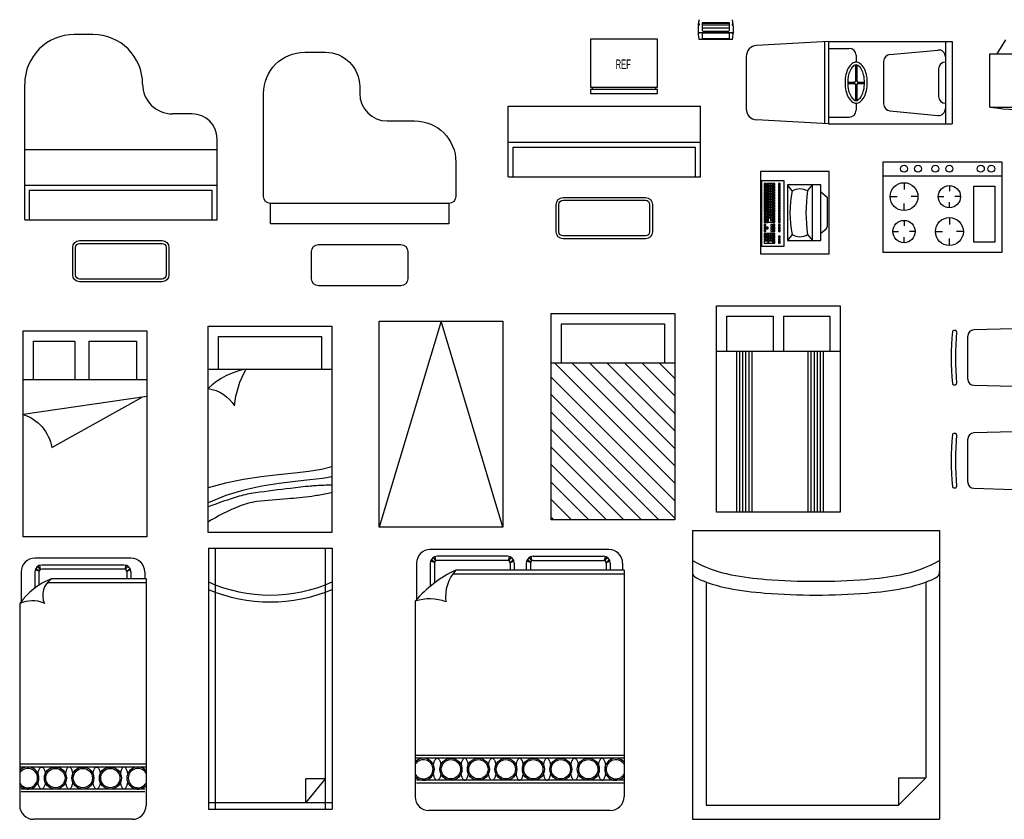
# Model space of a CAD drawing. Header units: inches. Extents: x 100794 to 106273, y 288 to 2276.
# Tile 82 of 149: x 102810 to 103153, y 506 to 784. Entities that reach past the tile are written whole.
import ezdxf

# ---------------------------------------------------------------- set-up
doc = ezdxf.new("R2010")
doc.units = ezdxf.units.IN
doc.header["$MEASUREMENT"] = 0
doc.layers.get('0').update_dxf_attribs({"linetype": 'CONTINUOUS'})
for name, color, linetype in [('2', 3, 'CONTINUOUS'), ('2D', 7, 'CONTINUOUS'), ('3', 4, 'CONTINUOUS'), ('7', 7, 'CONTINUOUS'), ('FURN', 76, 'CONTINUOUS'), ('PERSONNEL', 9, 'CONTINUOUS'), ('SHELL', 8, 'CONTINUOUS')]:
    doc.layers.add(name, color=color, linetype=linetype)
doc.styles.add('TXT', font='TXT')

# ---------------------------------------------------------------- blocks, each defined once
blk = doc.blocks.new('*X49')
at = {"color": 0}
for p, q in [((8.591, 1.803), (20.288, 13.5)), ((8.591, 3.5), (18.591, 13.5)), ((8.591, 5.197), (16.894, 13.5)), ((8.591, 6.894), (15.197, 13.5)), ((8.591, 8.591), (13.5, 13.5)), ((8.591, 10.288), (11.803, 13.5)), ((8.591, 11.985), (10.106, 13.5)), ((9.985, 1.5), (21.985, 13.5)), ((11.682, 1.5), (23.682, 13.5)), ((13.379, 1.5), (23.823, 11.944)), ((15.076, 1.5), (23.823, 10.247)), ((16.773, 1.5), (23.823, 8.55)), ((18.47, 1.5), (23.823, 6.853)), ((20.167, 1.5), (23.823, 5.156)), ((21.864, 1.5), (23.823, 3.459)), ((23.561, 1.5), (23.823, 1.762))]:
    blk.add_line(p, q, dxfattribs=at)
blk = doc.blocks.new('CY')
at = {"layer": '2'}
for p, q in [((0, -163.8), (0, 163.8)), ((336.2, 201.2), (46.2, 208.8)), ((380, 156.2), (380, -156.2)), ((482.1, 197.3), (470.2, 197.6)), ((46.2, -208.8), (336.2, -201.2)), ((470.2, -197.6), (482.1, -197.3))]:
    blk.add_line(p, q, dxfattribs=at)
for centre, radius, start, end in [((45, 163.8), 45, 88.49256, 180), ((335, 156.2), 45, 0, 88.49256), ((470, 188.6), 9, 88.49256, 185.48863), ((-1493.1, 0), 1963.1, 354.51137, 5.48863), ((481.8, 188.3), 9, 5.57477, 88.49256), ((-1447.5, 0), 1947.5, 354.42523, 5.57477), ((45, -163.8), 45, 180, 271.50744), ((335, -156.2), 45, 271.50744, 0), ((470, -188.6), 9, 174.51137, 271.50744), ((481.8, -188.3), 9, 271.50744, 354.42523)]:
    blk.add_arc(centre, radius, start, end, dxfattribs=at)

msp = doc.modelspace()

# ---------------------------------------------------------------- linework, layer by layer
for p, q in [((102835.87876, 779.11986), (102829.36256, 779.11986)), ((102812.07468, 714.48978), (102812.07468, 761.83198)), ((102980.54948, 754.10149), (103047.57327, 754.10149)), ((102980.54948, 729.49951), (102980.54948, 754.10149)), ((103047.57327, 729.49951), (103047.57327, 754.10149)), ((102870.45452, 751.45925), (102863.53937, 751.45925)), ((102879.09846, 714.48978), (102879.09846, 742.81531)), ((102980.54948, 741.60103), (103047.57327, 741.60103)), ((102812.07468, 739.09177), (102879.09846, 739.09177)), ((102982.27827, 739.87224), (103045.84448, 739.87224)), ((102982.27827, 729.49951), (102982.27827, 739.87224)), ((103045.84448, 729.49951), (103045.84448, 739.87224)), ((102980.54948, 729.49951), (103047.57327, 729.49951)), ((102812.07468, 726.5913), (102879.09846, 726.5913)), ((102813.80347, 724.86251), (102877.36968, 724.86251)), ((102813.80347, 714.48978), (102813.80347, 724.86251)), ((102877.36968, 714.48978), (102877.36968, 724.86251)), ((102812.07468, 714.48978), (102879.09846, 714.48978))]:
    msp.add_line(p, q)
at = {"color": 0, "linetype": 'ByBlock'}
for p, q in [((103111.23239, 734.78427), (103152.57649, 734.78427)), ((103111.23239, 703.16819), (103111.23239, 734.78427)), ((103152.57649, 734.78427), (103152.57649, 703.16819)), ((103111.23239, 729.92026), (103152.57649, 729.92026)), ((103118.52841, 727.48825), (103118.52841, 725.05625)), ((103134.33644, 726.51545), (103134.33644, 724.56985)), ((103142.84847, 726.27225), (103150.14448, 726.27225)), ((103142.84847, 706.8162), (103142.84847, 726.27225)), ((103150.14448, 726.27225), (103150.14448, 706.8162)), ((103113.66439, 722.62424), (103116.0964, 722.62424)), ((103123.39242, 722.62424), (103120.96041, 722.62424)), ((103130.44524, 722.62424), (103132.39084, 722.62424)), ((103134.33644, 718.73303), (103134.33644, 720.67864)), ((103138.22765, 722.62424), (103136.28205, 722.62424)), ((103118.52841, 717.76023), (103118.52841, 720.19224)), ((103118.52841, 714.35542), (103118.52841, 712.40982)), ((103134.33644, 715.32822), (103134.33644, 712.89622)), ((103114.6372, 710.46421), (103116.5828, 710.46421)), ((103122.41962, 710.46421), (103120.47401, 710.46421)), ((103129.47243, 710.46421), (103131.90444, 710.46421)), ((103139.20046, 710.46421), (103136.76845, 710.46421)), ((103118.52841, 706.573), (103118.52841, 708.51861)), ((103134.33644, 705.6002), (103134.33644, 708.03221)), ((103150.14448, 706.8162), (103142.84847, 706.8162)), ((103152.57649, 703.16819), (103111.23239, 703.16819))]:
    msp.add_line(p, q, dxfattribs=at)
for points in [[(103069.80972, 727.14926), (103069.80972, 726.47451), (103070.42361, 726.47451), (103070.42361, 727.14926)], [(103069.80972, 726.22914), (103069.80972, 725.55439), (103070.42361, 725.55439), (103070.42361, 726.22914)], [(103069.80972, 725.30903), (103069.80972, 724.63427), (103070.42361, 724.63427), (103070.42361, 725.30903)], [(103069.80972, 724.38891), (103069.80972, 717.27334), (103070.42361, 717.27334), (103070.42361, 724.38891)], [(103070.60778, 727.14926), (103070.60778, 725.55439), (103071.22168, 725.55439), (103071.22168, 727.14926)], [(103070.60778, 725.30903), (103070.60778, 724.63427), (103071.22168, 724.63427), (103071.22168, 725.30903)], [(103070.60778, 724.38891), (103070.60778, 723.71416), (103071.22168, 723.71416), (103071.22168, 724.38891)], [(103071.34446, 727.14926), (103071.34446, 726.47451), (103071.95836, 726.47451), (103071.95836, 727.14926)], [(103071.34446, 726.22914), (103071.34446, 725.55439), (103071.95836, 725.55439), (103071.95836, 726.22914)], [(103071.34446, 725.30903), (103071.34446, 724.63427), (103071.95836, 724.63427), (103071.95836, 725.30903)], [(103071.34446, 724.38891), (103071.34446, 723.71416), (103071.95836, 723.71416), (103071.95836, 724.38891)], [(103072.14252, 727.14926), (103072.14252, 726.47451), (103072.75642, 726.47451), (103072.75642, 727.14926)], [(103072.14252, 726.22914), (103072.14252, 725.55439), (103072.75642, 725.55439), (103072.75642, 726.22914)], [(103072.14252, 725.30903), (103072.14252, 724.63427), (103072.75642, 724.63427), (103072.75642, 725.30903)], [(103072.14252, 724.38891), (103072.14252, 723.71416), (103072.75642, 723.71416), (103072.75642, 724.38891)], [(103072.94059, 727.14926), (103072.94059, 726.47451), (103073.55449, 726.47451), (103073.55449, 727.14926)], [(103072.94059, 726.22914), (103072.94059, 725.55439), (103073.55449, 725.55439), (103073.55449, 726.22914)], [(103072.94059, 725.30903), (103072.94059, 724.63427), (103073.55449, 724.63427), (103073.55449, 725.30903)], [(103072.94059, 724.38891), (103072.94059, 723.71416), (103073.55449, 723.71416), (103073.55449, 724.38891)], [(103074.77325, 727.14926), (103074.77325, 726.47451), (103075.38715, 726.47451), (103075.38715, 727.14926)], [(103074.77325, 726.22914), (103074.77325, 725.55439), (103075.38715, 725.55439), (103075.38715, 726.22914)], [(103074.77325, 725.30903), (103074.77325, 724.63427), (103075.38715, 724.63427), (103075.38715, 725.30903)], [(103074.77325, 724.38891), (103074.77325, 723.71416), (103075.38715, 723.71416), (103075.38715, 724.38891)], [(103070.60778, 723.46879), (103070.60778, 722.79404), (103071.22168, 722.79404), (103071.22168, 723.46879)], [(103070.60778, 722.54868), (103070.60778, 721.87392), (103071.22168, 721.87392), (103071.22168, 722.54868)], [(103070.60778, 721.62856), (103070.60778, 720.95381), (103071.22168, 720.95381), (103071.22168, 721.62856)], [(103070.60778, 720.70844), (103070.60778, 720.03369), (103071.22168, 720.03369), (103071.22168, 720.70844)], [(103071.34446, 723.46879), (103071.34446, 722.79404), (103071.95836, 722.79404), (103071.95836, 723.46879)], [(103071.34446, 722.54868), (103071.34446, 721.87392), (103071.95836, 721.87392), (103071.95836, 722.54868)], [(103071.34446, 721.62856), (103071.34446, 720.95381), (103071.95836, 720.95381), (103071.95836, 721.62856)], [(103071.34446, 720.70844), (103071.34446, 720.03369), (103071.95836, 720.03369), (103071.95836, 720.70844)], [(103072.14252, 723.46879), (103072.14252, 722.79404), (103072.75642, 722.79404), (103072.75642, 723.46879)], [(103072.14252, 722.54868), (103072.14252, 721.87392), (103072.75642, 721.87392), (103072.75642, 722.54868)], [(103072.14252, 721.62856), (103072.14252, 720.95381), (103072.75642, 720.95381), (103072.75642, 721.62856)], [(103072.14252, 720.70844), (103072.14252, 720.03369), (103072.75642, 720.03369), (103072.75642, 720.70844)], [(103072.94059, 723.46879), (103072.94059, 722.79404), (103073.55449, 722.79404), (103073.55449, 723.46879)], [(103072.94059, 722.54868), (103072.94059, 721.87392), (103073.55449, 721.87392), (103073.55449, 722.54868)], [(103072.94059, 721.62856), (103072.94059, 720.95381), (103073.55449, 720.95381), (103073.55449, 721.62856)], [(103072.94059, 720.70844), (103072.94059, 720.03369), (103073.55449, 720.03369), (103073.55449, 720.70844)], [(103074.77325, 723.46879), (103074.77325, 722.79404), (103075.38715, 722.79404), (103075.38715, 723.46879)], [(103074.77325, 722.54868), (103074.77325, 721.87392), (103075.38715, 721.87392), (103075.38715, 722.54868)], [(103074.77325, 721.62856), (103074.77325, 720.95381), (103075.38715, 720.95381), (103075.38715, 721.62856)], [(103074.77325, 720.70844), (103074.77325, 720.03369), (103075.38715, 720.03369), (103075.38715, 720.70844)], [(103070.60778, 719.78833), (103070.60778, 719.11357), (103071.22168, 719.11357), (103071.22168, 719.78833)], [(103070.60778, 718.86821), (103070.60778, 718.19346), (103071.22168, 718.19346), (103071.22168, 718.86821)], [(103070.60778, 717.94809), (103070.60778, 717.27334), (103071.22168, 717.27334), (103071.22168, 717.94809)], [(103071.34446, 719.78833), (103071.34446, 719.11357), (103071.95836, 719.11357), (103071.95836, 719.78833)], [(103071.34446, 718.86821), (103071.34446, 718.19346), (103071.95836, 718.19346), (103071.95836, 718.86821)], [(103071.34446, 717.94809), (103071.34446, 717.27334), (103071.95836, 717.27334), (103071.95836, 717.94809)], [(103072.14252, 719.78833), (103072.14252, 719.11357), (103072.75642, 719.11357), (103072.75642, 719.78833)], [(103072.14252, 718.86821), (103072.14252, 718.19346), (103072.75642, 718.19346), (103072.75642, 718.86821)], [(103072.14252, 717.94809), (103072.14252, 717.27334), (103072.75642, 717.27334), (103072.75642, 717.94809)], [(103072.94059, 719.78833), (103072.94059, 719.11357), (103073.55449, 719.11357), (103073.55449, 719.78833)], [(103072.94059, 718.86821), (103072.94059, 718.19346), (103073.55449, 718.19346), (103073.55449, 718.86821)], [(103072.94059, 717.94809), (103072.94059, 717.27334), (103073.55449, 717.27334), (103073.55449, 717.94809)], [(103074.77325, 719.78833), (103074.77325, 719.11357), (103075.38715, 719.11357), (103075.38715, 719.78833)], [(103074.77325, 718.86821), (103074.77325, 718.19346), (103075.38715, 718.19346), (103075.38715, 718.86821)], [(103074.77325, 717.94809), (103074.77325, 717.27334), (103075.38715, 717.27334), (103075.38715, 717.94809)], [(103069.80972, 717.02798), (103069.80972, 716.35322), (103070.42361, 716.35322), (103070.42361, 717.02798)], [(103069.80972, 716.10786), (103069.80972, 715.43311), (103070.42361, 715.43311), (103070.42361, 716.10786)], [(103069.80972, 715.18774), (103069.80972, 714.51299), (103070.42361, 714.51299), (103070.42361, 715.18774)], [(103069.80972, 714.26763), (103069.80972, 713.59287), (103070.42361, 713.59287), (103070.42361, 714.26763)], [(103070.60778, 717.02798), (103070.60778, 716.35322), (103071.22168, 716.35322), (103071.22168, 717.02798)], [(103070.60778, 716.10786), (103070.60778, 715.43311), (103071.22168, 715.43311), (103071.22168, 716.10786)], [(103070.60778, 715.18774), (103070.60778, 713.59287), (103071.22168, 713.59287), (103071.22168, 715.18774)], [(103071.34446, 717.02798), (103071.34446, 716.35322), (103071.95836, 716.35322), (103071.95836, 717.02798)], [(103071.34446, 716.10786), (103071.34446, 715.43311), (103071.95836, 715.43311), (103071.95836, 716.10786)], [(103071.95836, 715.18774), (103071.95836, 714.26763), (103072.75642, 714.26763), (103072.75642, 713.59287), (103071.34446, 713.59287), (103071.34446, 715.18774)], [(103072.14252, 717.02798), (103072.14252, 716.35322), (103072.75642, 716.35322), (103072.75642, 717.02798)], [(103072.14252, 716.10786), (103072.14252, 715.43311), (103072.75642, 715.43311), (103072.75642, 716.10786)], [(103072.14252, 715.18774), (103072.14252, 714.51299), (103072.75642, 714.51299), (103072.75642, 715.18774)], [(103072.94059, 717.02798), (103072.94059, 716.35322), (103073.55449, 716.35322), (103073.55449, 717.02798)], [(103072.94059, 716.10786), (103072.94059, 715.43311), (103073.55449, 715.43311), (103073.55449, 716.10786)], [(103072.94059, 715.18774), (103072.94059, 714.51299), (103073.55449, 714.51299), (103073.55449, 715.18774)], [(103072.94059, 714.26763), (103072.94059, 713.59287), (103073.55449, 713.59287), (103073.55449, 714.26763)], [(103074.77325, 717.02798), (103074.77325, 716.35322), (103075.38715, 716.35322), (103075.38715, 717.02798)], [(103074.77325, 716.10786), (103074.77325, 715.43311), (103075.38715, 715.43311), (103075.38715, 716.10786)], [(103074.77325, 715.18774), (103074.77325, 714.51299), (103075.38715, 714.51299), (103075.38715, 715.18774)], [(103074.77325, 714.26763), (103074.77325, 713.59287), (103075.38715, 713.59287), (103075.38715, 714.26763)], [(103069.80972, 712.96413), (103069.80972, 712.28937), (103070.42361, 712.28937), (103070.42361, 712.96413)], [(103069.80972, 712.04401), (103069.80972, 711.36926), (103070.42361, 711.36926), (103070.42361, 712.04401)], [(103069.80972, 711.12389), (103069.80972, 710.44914), (103070.42361, 710.44914), (103070.42361, 711.12389)], [(103070.60778, 712.04401), (103070.60778, 711.36926), (103071.22168, 711.36926), (103071.22168, 712.04401)], [(103072.14252, 712.96413), (103072.14252, 712.28937), (103072.75642, 712.28937), (103072.75642, 712.96413)], [(103072.14252, 712.04401), (103072.14252, 711.36926), (103072.75642, 711.36926), (103072.75642, 712.04401)], [(103072.14252, 711.12389), (103072.14252, 710.44914), (103072.75642, 710.44914), (103072.75642, 711.12389)], [(103072.94059, 712.96413), (103072.94059, 712.28937), (103073.55449, 712.28937), (103073.55449, 712.96413)], [(103072.94059, 712.04401), (103072.94059, 711.36926), (103073.55449, 711.36926), (103073.55449, 712.04401)], [(103072.94059, 711.12389), (103072.94059, 710.44914), (103073.55449, 710.44914), (103073.55449, 711.12389)], [(103074.77325, 712.96413), (103074.77325, 712.28937), (103075.38715, 712.28937), (103075.38715, 712.96413)], [(103074.77325, 712.04401), (103074.77325, 711.36926), (103075.38715, 711.36926), (103075.38715, 712.04401)], [(103074.77325, 711.12389), (103074.77325, 710.44914), (103075.38715, 710.44914), (103075.38715, 711.12389)], [(103069.80972, 709.82039), (103069.80972, 708.22553), (103070.42361, 708.22553), (103070.42361, 709.82039)], [(103069.80972, 707.98016), (103069.80972, 707.30541), (103070.42361, 707.30541), (103070.42361, 707.98016)], [(103069.80972, 707.06004), (103069.80972, 706.38529), (103071.22168, 706.38529), (103071.22168, 707.06004)], [(103070.60778, 709.82039), (103070.60778, 709.14564), (103071.22168, 709.14564), (103071.22168, 709.82039)], [(103070.60778, 708.90028), (103070.60778, 708.22553), (103071.22168, 708.22553), (103071.22168, 708.90028)], [(103070.60778, 707.98016), (103070.60778, 707.30541), (103071.22168, 707.30541), (103071.22168, 707.98016)], [(103071.34446, 709.82039), (103071.34446, 709.14564), (103071.95836, 709.14564), (103071.95836, 709.82039)], [(103071.34446, 708.90028), (103071.34446, 708.22553), (103071.95836, 708.22553), (103071.95836, 708.90028)], [(103071.34446, 707.98016), (103071.34446, 707.30541), (103071.95836, 707.30541), (103071.95836, 707.98016)], [(103071.34446, 707.06004), (103071.34446, 706.38529), (103072.75642, 706.38529), (103072.75642, 707.06004)], [(103072.14252, 709.82039), (103072.14252, 709.14564), (103072.75642, 709.14564), (103072.75642, 709.82039)], [(103072.14252, 708.90028), (103072.14252, 708.22553), (103072.75642, 708.22553), (103072.75642, 708.90028)], [(103072.14252, 707.98016), (103072.14252, 707.30541), (103072.75642, 707.30541), (103072.75642, 707.98016)], [(103072.94059, 709.82039), (103072.94059, 709.14564), (103073.55449, 709.14564), (103073.55449, 709.82039)], [(103072.94059, 708.90028), (103072.94059, 708.22553), (103073.55449, 708.22553), (103073.55449, 708.90028)], [(103072.94059, 707.98016), (103072.94059, 707.30541), (103073.55449, 707.30541), (103073.55449, 707.98016)], [(103072.94059, 707.06004), (103072.94059, 706.38529), (103073.55449, 706.38529), (103073.55449, 707.06004)], [(103074.77325, 708.90028), (103074.77325, 708.22553), (103075.38715, 708.22553), (103075.38715, 708.90028)], [(103074.77325, 707.98016), (103074.77325, 707.30541), (103075.38715, 707.30541), (103075.38715, 707.98016)], [(103074.77325, 707.06004), (103074.77325, 706.38529), (103075.38715, 706.38529), (103075.38715, 707.06004)]]:
    msp.add_lwpolyline(points, close=True)
for points in [[(103028.42361, 722.31839, -0.414213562), (103030.81732, 719.92468), (103030.81732, 710.34986, -0.414213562), (103028.42361, 707.95615), (102999.69913, 707.95615, -0.414213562), (102997.30543, 710.34986), (102997.30543, 719.92468, -0.414213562), (102999.69913, 722.31839)], [(103028.42361, 721.36091, -0.414213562), (103029.85984, 719.92468), (103029.85984, 710.34986, -0.414213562), (103028.42361, 708.91363), (102999.69913, 708.91363, -0.414213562), (102998.26291, 710.34986), (102998.26291, 719.92468, -0.414213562), (102999.69913, 721.36091)], [(102859.94881, 707.30867, -0.414213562), (102862.34252, 704.91496), (102862.34252, 695.34013, -0.414213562), (102859.94881, 692.94643), (102831.22433, 692.94643, -0.414213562), (102828.83063, 695.34013), (102828.83063, 704.91496, -0.414213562), (102831.22433, 707.30867)], [(102859.94881, 706.35118, -0.414213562), (102861.38504, 704.91496), (102861.38504, 695.34013, -0.414213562), (102859.94881, 693.90391), (102831.22433, 693.90391, -0.414213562), (102829.78811, 695.34013), (102829.78811, 704.91496, -0.414213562), (102831.22433, 706.35118)]]:
    msp.add_lwpolyline(points, format="xyb", close=True)
for centre, radius in [((103118.52841, 732.35226), 1.216), ((103123.39242, 732.35226), 1.216), ((103129.47243, 732.35226), 1.216), ((103134.33644, 732.35226), 1.216), ((103145.28047, 732.35226), 1.216), ((103148.92848, 732.35226), 1.216), ((103118.52841, 722.62424), 4.86401), ((103134.33644, 722.62424), 3.89121), ((103118.52841, 710.46421), 3.89121), ((103134.33644, 710.46421), 4.86401)]:
    msp.add_circle(centre, radius, dxfattribs=at)
for centre, radius, start, end in [((102829.36256, 761.83198), 17.28788, 90, 180), ((102835.87876, 761.83198), 17.28788, 0, 90), ((102863.53937, 761.83198), 10.37273, 180, 270), ((102870.45452, 742.81531), 8.64394, 0, 90)]:
    msp.add_arc(centre, radius, start, end)
at = {"layer": '2'}
for p, q in [((103092.26283, 776.67909), (103067.15247, 775.26191)), ((103090.8266, 776.67909), (103090.8266, 747.95461)), ((103092.26283, 776.67909), (103092.26283, 747.95461)), ((103092.26283, 776.67909), (103135.34954, 776.67909)), ((103132.95584, 776.67909), (103132.95584, 747.95461)), ((103135.34954, 776.67909), (103135.34954, 747.95461)), ((103151.03822, 772.36821), (103154.01277, 777.21541)), ((103092.26283, 774.28538), (103099.44394, 774.28538)), ((103113.58069, 772.12025), (103130.33664, 773.70574)), ((103148.48441, 772.36821), (103184.39, 772.36821)), ((103148.48441, 753.80755), (103148.48441, 772.36821)), ((103063.53835, 771.43807), (103063.53835, 753.19563)), ((103101.83765, 771.89168), (103101.83765, 769.49797)), ((103111.41248, 769.73719), (103111.41248, 754.89651)), ((103101.59828, 768.51708), (103101.59828, 762.83089)), ((103102.07702, 768.51708), (103102.07702, 762.83453)), ((103130.56213, 767.10426), (103130.56213, 757.52944)), ((103098.92118, 762.55622), (103101.31855, 762.55622)), ((103098.92118, 762.07748), (103101.30624, 762.07748)), ((103101.59828, 761.77559), (103101.59828, 756.11662)), ((103102.36479, 762.55622), (103104.75412, 762.55622)), ((103102.37711, 762.07748), (103104.75412, 762.07748)), ((103102.07702, 761.77195), (103102.07702, 756.11662)), ((103101.83765, 755.13573), (103101.83765, 752.74202)), ((103113.58069, 752.51345), (103130.33664, 750.92796)), ((103148.48441, 753.80755), (103184.39, 753.80755)), ((103092.26283, 747.95461), (103067.15247, 749.37179)), ((103092.26283, 750.34832), (103099.44394, 750.34832)), ((103092.26283, 747.95461), (103135.34954, 747.95461)), ((103089.50026, 724.25081), (103091.76124, 722.42871)), ((103091.76124, 722.42871), (103091.76124, 712.14192)), ((103089.50026, 709.86174), (103091.40456, 711.3964)), ((103044.75951, 606.3386), (103130.93295, 606.3386)), ((103044.75951, 606.3386), (103044.75951, 505.80293)), ((103130.93295, 606.3386), (103130.93295, 505.80293)), ((102876.10307, 600.15337), (102919.18979, 600.15337)), ((102876.10307, 600.15337), (102876.10307, 509.19252)), ((102878.49678, 600.15337), (102878.49678, 509.19252)), ((102916.79608, 600.15337), (102916.79608, 509.19252)), ((102919.18979, 600.15337), (102919.18979, 509.19252)), ((103015.67858, 599.73046), (102953.44221, 599.73046)), ((102980.30686, 597.33676), (102955.83592, 597.33676)), ((102989.29267, 597.33676), (103013.76362, 597.33676)), ((102849.1126, 596.66559), (102815.60071, 596.66559)), ((102846.71889, 594.27188), (102817.99441, 594.27188)), ((102948.6548, 594.94305), (102948.6548, 582.28785)), ((102953.44221, 594.94305), (102953.44221, 586.91301)), ((102954.91969, 595.22107), (102953.55466, 595.66809)), ((102954.87843, 594.94305), (102954.87843, 588.04618)), ((102980.30686, 595.90053), (102955.83592, 595.90053)), ((102981.26434, 594.94305), (102981.26434, 592.54934)), ((102982.70057, 594.94305), (102982.70057, 592.54934)), ((102986.89897, 594.94305), (102986.89897, 592.54934)), ((102988.33519, 594.94305), (102988.33519, 592.54934)), ((102989.29267, 595.90053), (103013.76362, 595.90053)), ((103014.67985, 595.22107), (103016.04488, 595.66809)), ((103014.7211, 594.94305), (103014.7211, 592.51829)), ((103016.15732, 594.94305), (103016.15732, 592.54934)), ((103020.46599, 594.94305), (103020.46599, 592.54934)), ((102810.8133, 591.87818), (102810.8133, 581.49299)), ((102815.60071, 591.87818), (102815.60071, 586.19615)), ((102817.07818, 592.1562), (102815.71316, 592.60322)), ((102817.03693, 591.87818), (102817.03693, 587.20346)), ((102846.71889, 592.83566), (102817.99441, 592.83566)), ((102847.67638, 591.87818), (102847.67638, 589.48447)), ((102849.1126, 591.87818), (102849.1126, 589.48447)), ((102853.90001, 591.87818), (102853.90001, 589.48447)), ((103020.94474, 591.11312), (102961.18167, 591.11312)), ((103020.94474, 592.54934), (102962.33107, 592.54934)), ((103020.94474, 592.54934), (103020.94474, 513.55703)), ((102854.37875, 588.04825), (102819.85948, 588.04825)), ((102854.37875, 589.48447), (102821.40002, 589.48447)), ((102854.37875, 589.48447), (102854.37875, 510.49215)), ((103049.54692, 588.38507), (103049.54692, 510.59034)), ((103126.14553, 588.38507), (103126.14553, 520.16517)), ((102810.33455, 580.86072), (102810.33455, 510.49215)), ((102948.17606, 581.73695), (102948.17606, 513.55703)), ((103020.94474, 527.91927), (102948.17606, 527.91927)), ((102854.37875, 524.85439), (102810.33455, 524.85439)), ((102916.79608, 519.76687), (102910.00988, 511.58622)), ((102916.79608, 519.76687), (102910.00988, 519.76687)), ((102910.00988, 511.58622), (102910.00988, 519.76687)), ((103020.94474, 518.34444), (102948.6548, 518.34444)), ((103116.57071, 520.16517), (103116.57071, 510.59034)), ((103116.57071, 510.59034), (103126.14553, 520.16517)), ((103116.57071, 520.16517), (103126.14553, 520.16517)), ((102853.90001, 515.27957), (102810.8133, 515.27957)), ((102876.10307, 511.58622), (102919.18979, 511.58622)), ((102876.10307, 509.19252), (102919.18979, 509.19252)), ((103016.15732, 508.76961), (102952.96347, 508.76961)), ((103049.54692, 510.59034), (103116.57071, 510.59034)), ((102849.59134, 505.70474), (102815.12197, 505.70474)), ((103044.75951, 505.80293), (103130.93295, 505.80293))]:
    msp.add_line(p, q, dxfattribs=at)
for points in [[(103101.83765, 769.49797, 0.16510665), (103100.50245, 769.04471, 0.105717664), (103099.09671, 767.39467, 0.068858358), (103098.28093, 765.21063, 0.055047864), (103097.96137, 762.31685, 0.055047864), (103098.28093, 759.42307, 0.068858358), (103099.09671, 757.23903, 0.105717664), (103100.50245, 755.58899, 0.16510665), (103101.83765, 755.13573, 0.16510665), (103103.17285, 755.58899, 0.105717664), (103104.57859, 757.23903, 0.068858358), (103105.39437, 759.42307, 0.055047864), (103105.71393, 762.31685, 0.055047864), (103105.39437, 765.21063, 0.068858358), (103104.57859, 767.39467, 0.105717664), (103103.17285, 769.04471, 0.16510665)], [(103101.83765, 768.54049, 0.16510665), (103101.08535, 768.28511, 0.105717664), (103099.93928, 766.93986, 0.068858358), (103099.21534, 765.0017, 0.055047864), (103098.91885, 762.31685, 0.055047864), (103099.21534, 759.632, 0.068858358), (103099.93928, 757.69384, 0.105717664), (103101.08535, 756.34859, 0.16510665), (103101.83765, 756.09321, 0.16510665), (103102.58995, 756.34859, 0.105717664), (103103.73603, 757.69384, 0.068858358), (103104.45996, 759.632, 0.055047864), (103104.75645, 762.31685, 0.055047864), (103104.45996, 765.0017, 0.068858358), (103103.73603, 766.93986, 0.105717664), (103102.58995, 768.28511, 0.16510665)], [(103101.81746, 761.72266, 0.098491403), (103102.04148, 761.75759, 0.098491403), (103102.23508, 761.87559, 0.098491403), (103102.36879, 762.05869, 0.098491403), (103102.42225, 762.27903, 0.098491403), (103102.38732, 762.50305, 0.098491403), (103102.26932, 762.69665, 0.098491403), (103102.08622, 762.83036, 0.098491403), (103101.86589, 762.88382, 0.098491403), (103101.64187, 762.84889, 0.098491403), (103101.44826, 762.73089, 0.098491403), (103101.31456, 762.54779, 0.098491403), (103101.2611, 762.32745, 0.098491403), (103101.29602, 762.10343, 0.098491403), (103101.41402, 761.90983, 0.098491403), (103101.59713, 761.77612, 0.098491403)]]:
    msp.add_lwpolyline(points, format="xyb", close=True, dxfattribs=at)
for points in [[(103068.45553, 731.38901), (103068.45553, 702.66453), (103092.3926, 702.66453), (103092.3926, 731.38901)], [(103068.85561, 728.12279), (103068.85561, 705.34644), (103076.71873, 705.34644), (103076.71873, 728.12279)], [(103077.95895, 726.75621), (103077.95895, 707.35634), (103086.6513, 707.35634), (103086.6513, 726.75621)]]:
    msp.add_lwpolyline(points, close=True, dxfattribs=at)
msp.add_lwpolyline([(103080.80791, 707.35634), (103089.50026, 707.35634), (103089.50026, 726.75621), (103080.80791, 726.75621)], dxfattribs=at)
for points in [[(103044.75951, 595.86538, 0.082215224), (103058.26875, 590.91985, 0.027184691), (103070.43807, 589.29773, 0.01954212), (103087.84623, 588.61709, 0.01954212), (103105.25438, 589.29773, 0.027184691), (103117.42371, 590.91985, 0.082215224), (103130.93295, 595.86538, 0.060411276)], [(103044.75951, 591.97636, 0.293674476), (103046.17476, 589.77463, 0.060411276), (103057.37932, 586.21579, 0.027184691), (103070.06428, 584.52494, 0.01954212), (103087.84623, 583.82968, 0.01954212), (103105.62818, 584.52494, 0.027184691), (103118.31314, 586.21579, 0.060411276), (103129.5177, 589.77463, 0.293674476), (103130.93295, 591.97636, 0.293674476)]]:
    msp.add_lwpolyline(points, format="xyb", dxfattribs=at)
for centre, radius, start, end in [((103067.36828, 771.43807), 3.82993, 93.2302278, 180), ((103099.44394, 771.89168), 2.39371, 0, 90), ((103113.80618, 769.73719), 2.39371, 95.4053739, 180), ((103130.56213, 771.32267), 2.39371, 0, 95.4053739), ((103132.95584, 767.10426), 2.39371, 90, 180), ((103132.95584, 757.52944), 2.39371, 180, 270), ((103067.36828, 753.19563), 3.82993, 180, 266.7697722), ((103099.44394, 752.74202), 2.39371, 270, 0), ((103113.80618, 754.89651), 2.39371, 180, 264.5946261), ((103130.56213, 753.31103), 2.39371, 264.5946261, 0), ((103166.43721, 880.54033), 127.99805, 261.9372019, 278.0627981), ((103090.80375, 712.14192), 0.95748, 308.8650487, 0), ((102953.44221, 594.94305), 4.78741, 90, 180), ((102955.83592, 594.94305), 2.39371, 90, 180), ((102980.30686, 594.94305), 2.39371, 0, 90), ((102989.29267, 594.94305), 2.39371, 90, 180), ((103013.76362, 594.94305), 2.39371, 0, 90), ((103015.67858, 594.94305), 4.78741, 0, 90), ((102815.60071, 591.87818), 4.78741, 90, 180), ((102817.99441, 591.87818), 2.39371, 90, 180), ((102846.71889, 591.87818), 2.39371, 0, 90), ((102849.1126, 591.87818), 4.78741, 0, 90), ((102955.83592, 594.94305), 0.95748, 90, 180), ((102980.30686, 594.94305), 0.95748, 0, 90), ((102989.29267, 594.94305), 0.95748, 90, 180), ((103013.76362, 594.94305), 0.95748, 0, 90), ((102817.99441, 591.87818), 0.95748, 90, 180), ((102846.71889, 591.87818), 0.95748, 0, 90), ((102980.41269, 554.20615), 42.39276, 115.2473016, 139.5019292), ((102972.35058, 583.35274), 13.6003, 137.4521396, 187.7792139), ((102831.08449, 565.64683), 25.72979, 112.1103247, 143.7510649), ((102825.37174, 583.67997), 7.03327, 124.3818133, 203.6310288), ((102897.64643, 636.65972), 52.84876, 245.9432241, 294.0567759), ((102897.64643, 636.65972), 55.24247, 247.0468562, 292.9531438), ((102814.79072, 571.11644), 10.71487, 67.6980251, 114.5751126), ((102953.18448, 565.40269), 17.08486, 70.5429579, 107.0466281), ((102952.96347, 513.55703), 4.78741, 180, 270), ((103016.15732, 513.55703), 4.78741, 270, 0), ((102815.12197, 510.49215), 4.78741, 180, 270), ((102849.59134, 510.49215), 4.78741, 270, 0)]:
    msp.add_arc(centre, radius, start, end, dxfattribs=at)
at = {"layer": '2D'}
for p, q in [((103072.94659, 680.9675), (103072.94659, 668.79103)), ((103076.53715, 680.9675), (103076.53715, 668.79103)), ((102829.51793, 672.28924), (102829.51793, 658.88481)), ((102834.42729, 672.28924), (102834.42729, 658.76201)), ((103053.21767, 668.79103), (103096.1746, 668.79103)), ((103060.09078, 668.79103), (103060.09078, 612.79598)), ((103061.16794, 668.79103), (103061.16794, 612.79598)), ((103062.24511, 668.79103), (103062.24511, 612.79598)), ((103063.32228, 668.79103), (103063.32228, 612.79598)), ((103064.39945, 668.79103), (103064.39945, 612.79598)), ((103065.47662, 668.79103), (103065.47662, 612.79598)), ((103085.0058, 668.79103), (103085.0058, 612.79598)), ((103086.08297, 668.79103), (103086.08297, 612.79598)), ((103087.16014, 668.79103), (103087.16014, 612.79598)), ((103088.2373, 668.79103), (103088.2373, 612.79598)), ((103089.31447, 668.79103), (103089.31447, 612.79598)), ((103090.39164, 668.79103), (103090.39164, 612.79598)), ((102876.02113, 662.53701), (102919.10081, 662.53701)), ((102995.61159, 664.74665), (103038.69126, 664.74665)), ((102811.59875, 658.88481), (102854.67842, 658.88481))]:
    msp.add_line(p, q, dxfattribs=at)
for points in [[(103053.20539, 684.55806), (103096.29211, 684.55806), (103096.29211, 612.74687), (103053.20539, 612.74687)], [(102995.59932, 681.86443), (103038.68603, 681.86443), (103038.68603, 610.05324), (102995.59932, 610.05324)], [(102876.00886, 677.44446), (102919.09558, 677.44446), (102919.09558, 605.63327), (102876.00886, 605.63327)], [(102935.65518, 679.2536), (102978.7419, 679.2536), (102978.7419, 607.44241), (102935.65518, 607.44241)], [(102811.58648, 675.8798), (102854.67319, 675.8798), (102854.67319, 604.0686), (102811.58648, 604.0686)]]:
    msp.add_lwpolyline(points, close=True, dxfattribs=at)
for points in [[(103056.79595, 680.9675), (103072.94659, 680.9675)], [(103056.79595, 668.79103), (103056.79595, 680.9675)], [(103076.53715, 680.9675), (103092.70155, 680.9675), (103092.70155, 668.79103)], [(102978.7419, 607.44241), (102957.19854, 679.2536), (102935.65518, 607.44241)], [(102999.18988, 664.74665), (102999.18988, 678.27387)], [(102999.18988, 678.27387), (103035.09547, 678.27387), (103035.09547, 664.74665)], [(102879.59942, 673.8539), (102915.50502, 673.8539), (102915.50502, 662.53701)], [(102879.59942, 662.53701), (102879.59942, 673.8539)], [(102815.17704, 672.28924), (102829.51793, 672.28924)], [(102815.17704, 658.88481), (102815.17704, 672.28924)], [(102834.42729, 672.28924), (102851.08263, 672.28924), (102851.08263, 658.88481)], [(102919.10081, 628.52247), (102915.5432, 627.60654), (102911.14418, 626.90501), (102906.06342, 626.30998), (102900.46056, 625.71351), (102894.49525, 625.00767), (102888.32715, 624.08454), (102882.11589, 622.83619), (102876.02113, 621.1547)], [(102919.22354, 624.96138), (102915.80664, 624.42511), (102911.47211, 623.94064), (102906.39543, 623.39861), (102900.75206, 622.68965), (102894.71747, 621.70441), (102888.46714, 620.3335), (102882.17654, 618.46758), (102876.02113, 615.99726)]]:
    msp.add_lwpolyline(points, dxfattribs=at)
for points in [[(102889.27642, 662.53701, 0.150061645), (102876.02113, 655.78322, -0.215522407), (102885.22619, 649.76621, -0.109186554), (102889.27642, 662.53701, -2.426469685)], [(102854.65796, 652.96331), (102811.56466, 646.74163, -0.282105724), (102821.49248, 635.28066), (102853.02151, 652.745)], [(102918.97807, 622.13707, 0.004735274), (102913.78367, 621.92211, 0.011994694), (102911.73676, 621.76868, 0.005422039), (102904.74036, 620.99844, 0.003084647), (102892.46751, 619.43555, 0.039368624), (102886.81727, 618.22222, 0.019913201), (102876.02113, 614.52371)], [(102918.97807, 619.43555, -0.005383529), (102914.35104, 618.55737, -0.011154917), (102912.10496, 618.20759, -0.016284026), (102903.62394, 617.35996, 0.012955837), (102892.95844, 616.36565, 0.069263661), (102886.71886, 614.72465, 0.036715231), (102875.8984, 609.24347)]]:
    msp.add_lwpolyline(points, format="xyb", dxfattribs=at)
at = {"layer": '3'}
for p, q in [((102955.416, 595.80354), (102955.14981, 597.25557)), ((102980.72678, 595.80354), (102980.99297, 597.25557)), ((102988.87276, 595.80354), (102988.60657, 597.25557)), ((103014.18353, 595.80354), (103014.44972, 597.25557)), ((102817.51737, 592.70836), (102816.70295, 593.89361)), ((102817.5745, 592.73867), (102817.30831, 594.1907)), ((102847.13881, 592.73867), (102847.405, 594.1907)), ((102847.19594, 592.70836), (102848.01035, 593.89361)), ((102954.92699, 595.24408), (102953.73888, 596.09729)), ((102955.35887, 595.77323), (102954.54446, 596.95848)), ((102980.7839, 595.77323), (102981.59832, 596.95848)), ((102981.21579, 595.24408), (102982.40389, 596.09729)), ((102981.22309, 595.22107), (102982.58812, 595.66809)), ((102988.37644, 595.22107), (102987.01142, 595.66809)), ((102988.38375, 595.24408), (102987.19564, 596.09729)), ((102988.81563, 595.77323), (102988.00121, 596.95848)), ((103014.24066, 595.77323), (103015.05508, 596.95848)), ((103014.67254, 595.24408), (103015.86065, 596.09729)), ((102817.08549, 592.17921), (102815.89738, 593.03242)), ((102847.62782, 592.17921), (102848.81593, 593.03242)), ((102847.63512, 592.1562), (102849.00015, 592.60322)), ((103020.94474, 526.96178), (102948.17606, 526.96178)), ((102854.37875, 523.89691), (102810.33455, 523.89691)), ((103020.94474, 519.30192), (102948.6548, 519.30192)), ((102853.90001, 516.23705), (102810.8133, 516.23705))]:
    msp.add_line(p, q, dxfattribs=at)
for points in [[(102954.54073, 524.70433, -0.050248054), (102954.83507, 525.84002, -0.093898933), (102955.38906, 526.76161, -0.213743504), (102955.83592, 526.96178, -0.213743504)], [(102955.83592, 526.96178, -0.213743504), (102956.28278, 526.76161, -0.093898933), (102956.83677, 525.84002, -0.050248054), (102957.1311, 524.70433, -0.037993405)], [(102965.41074, 526.96178, 0.213743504), (102964.96389, 526.76161, 0.093898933), (102964.40989, 525.84002, 0.050248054), (102964.11556, 524.70433, 0.037993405)], [(102966.70593, 524.70433, 0.050248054), (102966.41159, 525.84002, 0.093898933), (102965.8576, 526.76161, 0.213743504), (102965.41074, 526.96178, 0.213743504)], [(102973.69039, 524.70433, -0.050248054), (102973.98472, 525.84002, -0.093898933), (102974.53871, 526.76161, -0.213743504), (102974.98557, 526.96178, -0.213743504)], [(102974.98557, 526.96178, -0.213743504), (102975.43243, 526.76161, -0.093898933), (102975.98642, 525.84002, -0.050248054), (102976.28075, 524.70433, -0.037993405)], [(102984.5604, 526.96178, 0.213743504), (102984.11354, 526.76161, 0.093898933), (102983.55955, 525.84002, 0.050248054), (102983.26521, 524.70433, 0.037993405)], [(102985.85558, 524.70433, 0.050248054), (102985.56125, 525.84002, 0.093898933), (102985.00725, 526.76161, 0.213743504), (102984.5604, 526.96178, 0.213743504)], [(102984.5604, 526.96178, -0.213743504), (102985.00725, 526.76161, -0.093898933), (102985.56125, 525.84002, -0.050248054), (102985.85558, 524.70433, -0.037993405)], [(102994.13522, 526.96178, 0.213743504), (102993.68836, 526.76161, 0.093898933), (102993.13437, 525.84002, 0.050248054), (102992.84004, 524.70433, 0.037993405)], [(102995.43041, 524.70433, 0.050248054), (102995.13607, 525.84002, 0.093898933), (102994.58208, 526.76161, 0.213743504), (102994.13522, 526.96178, 0.213743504)], [(103002.41487, 524.70433, -0.050248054), (103002.7092, 525.84002, -0.093898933), (103003.26319, 526.76161, -0.213743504), (103003.71005, 526.96178, -0.213743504)], [(103003.71005, 526.96178, -0.213743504), (103004.15691, 526.76161, -0.093898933), (103004.7109, 525.84002, -0.050248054), (103005.00523, 524.70433, -0.037993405)], [(103013.28487, 526.96178, 0.213743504), (103012.83802, 526.76161, 0.093898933), (103012.28402, 525.84002, 0.050248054), (103011.98969, 524.70433, 0.037993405)], [(103014.58006, 524.70433, 0.050248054), (103014.28573, 525.84002, 0.093898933), (103013.73173, 526.76161, 0.213743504), (103013.28487, 526.96178, 0.213743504)], [(102816.69923, 521.63946, -0.050248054), (102816.99356, 522.77515, -0.093898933), (102817.54756, 523.69674, -0.213743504), (102817.99441, 523.89691, -0.213743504)], [(102817.99441, 523.89691, -0.213743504), (102818.44127, 523.69674, -0.093898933), (102818.99527, 522.77515, -0.050248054), (102819.2896, 521.63946, -0.037993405)], [(102827.56924, 523.89691, 0.213743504), (102827.12238, 523.69674, 0.093898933), (102826.56839, 522.77515, 0.050248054), (102826.27406, 521.63946, 0.037993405)], [(102828.86442, 521.63946, 0.050248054), (102828.57009, 522.77515, 0.093898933), (102828.0161, 523.69674, 0.213743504), (102827.56924, 523.89691, 0.213743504)], [(102835.84888, 521.63946, -0.050248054), (102836.14322, 522.77515, -0.093898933), (102836.69721, 523.69674, -0.213743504), (102837.14407, 523.89691, -0.213743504)], [(102837.14407, 523.89691, -0.213743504), (102837.59093, 523.69674, -0.093898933), (102838.14492, 522.77515, -0.050248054), (102838.43925, 521.63946, -0.037993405)], [(102846.71889, 523.89691, 0.213743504), (102846.27204, 523.69674, 0.093898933), (102845.71804, 522.77515, 0.050248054), (102845.42371, 521.63946, 0.037993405)], [(102848.01408, 521.63946, 0.050248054), (102847.71974, 522.77515, 0.093898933), (102847.16575, 523.69674, 0.213743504), (102846.71889, 523.89691, 0.213743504)], [(102819.2896, 518.4945, -0.050248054), (102818.99527, 517.35881, -0.093898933), (102818.44127, 516.43722, -0.213743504), (102817.99441, 516.23705, -0.213743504), (102817.54756, 516.43722, -0.093898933), (102816.99356, 517.35881, -0.050248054), (102816.69923, 518.4945, -0.037993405)], [(102826.27406, 518.4945, 0.050248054), (102826.56839, 517.35881, 0.093898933), (102827.12238, 516.43722, 0.213743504), (102827.56924, 516.23705, 0.213743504), (102828.0161, 516.43722, 0.093898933), (102828.57009, 517.35881, 0.050248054), (102828.86442, 518.4945, 0.037993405)], [(102838.43925, 518.4945, -0.050248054), (102838.14492, 517.35881, -0.093898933), (102837.59093, 516.43722, -0.213743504), (102837.14407, 516.23705, -0.213743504), (102836.69721, 516.43722, -0.093898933), (102836.14322, 517.35881, -0.050248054), (102835.84888, 518.4945, -0.037993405)], [(102845.42371, 518.4945, 0.050248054), (102845.71804, 517.35881, 0.093898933), (102846.27204, 516.43722, 0.213743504), (102846.71889, 516.23705, 0.213743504), (102847.16575, 516.43722, 0.093898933), (102847.71974, 517.35881, 0.050248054), (102848.01408, 518.4945, 0.037993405)], [(102957.1311, 521.55937, -0.050248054), (102956.83677, 520.42368, -0.093898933), (102956.28278, 519.50209, -0.213743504), (102955.83592, 519.30192, -0.213743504), (102955.38906, 519.50209, -0.093898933), (102954.83507, 520.42368, -0.050248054), (102954.54073, 521.55937, -0.037993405)], [(102964.11556, 521.55937, 0.050248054), (102964.40989, 520.42368, 0.093898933), (102964.96389, 519.50209, 0.213743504), (102965.41074, 519.30192, 0.213743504), (102965.8576, 519.50209, 0.093898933), (102966.41159, 520.42368, 0.050248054), (102966.70593, 521.55937, 0.037993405)], [(102976.28075, 521.55937, -0.050248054), (102975.98642, 520.42368, -0.093898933), (102975.43243, 519.50209, -0.213743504), (102974.98557, 519.30192, -0.213743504), (102974.53871, 519.50209, -0.093898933), (102973.98472, 520.42368, -0.050248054), (102973.69039, 521.55937, -0.037993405)], [(102983.26521, 521.55937, 0.050248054), (102983.55955, 520.42368, 0.093898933), (102984.11354, 519.50209, 0.213743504), (102984.5604, 519.30192, 0.213743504), (102985.00725, 519.50209, 0.093898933), (102985.56125, 520.42368, 0.050248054), (102985.85558, 521.55937, 0.037993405)], [(102992.84004, 521.55937, 0.050248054), (102993.13437, 520.42368, 0.093898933), (102993.68836, 519.50209, 0.213743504), (102994.13522, 519.30192, 0.213743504), (102994.58208, 519.50209, 0.093898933), (102995.13607, 520.42368, 0.050248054), (102995.43041, 521.55937, 0.037993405)], [(103005.00523, 521.55937, -0.050248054), (103004.7109, 520.42368, -0.093898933), (103004.15691, 519.50209, -0.213743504), (103003.71005, 519.30192, -0.213743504), (103003.26319, 519.50209, -0.093898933), (103002.7092, 520.42368, -0.050248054), (103002.41487, 521.55937, -0.037993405)], [(103011.98969, 521.55937, 0.050248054), (103012.28402, 520.42368, 0.093898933), (103012.83802, 519.50209, 0.213743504), (103013.28487, 519.30192, 0.213743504), (103013.73173, 519.50209, 0.093898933), (103014.28573, 520.42368, 0.050248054), (103014.58006, 521.55937, 0.037993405)]]:
    msp.add_lwpolyline(points, format="xyb", dxfattribs=at)
for centre, radius in [((102960.62333, 523.13185), 3.82993), ((102960.62333, 523.13185), 3.35119), ((102970.19816, 523.13185), 3.82993), ((102970.19816, 523.13185), 3.35119), ((102979.77298, 523.13185), 3.82993), ((102979.77298, 523.13185), 3.35119), ((102989.34781, 523.13185), 3.82993), ((102989.34781, 523.13185), 3.35119), ((102998.92264, 523.13185), 3.82993), ((102998.92264, 523.13185), 3.35119), ((103008.49746, 523.13185), 3.82993), ((103008.49746, 523.13185), 3.35119), ((102822.78183, 520.06698), 3.82993), ((102822.78183, 520.06698), 3.35119), ((102832.35665, 520.06698), 3.82993), ((102832.35665, 520.06698), 3.35119), ((102841.93148, 520.06698), 3.82993), ((102841.93148, 520.06698), 3.35119)]:
    msp.add_circle(centre, radius, dxfattribs=at)
for centre, radius, start, end in [((102951.0485, 523.13185), 3.82993, 221.4096221, 138.5903779), ((102951.0485, 523.13185), 3.35119, 211.0027191, 148.9972809), ((103018.07229, 523.13185), 3.82993, 41.4096221, 318.5903779), ((103018.07229, 523.13185), 3.35119, 31.0027191, 328.9972809), ((102813.207, 520.06698), 3.82993, 221.4096221, 138.5903779), ((102813.207, 520.06698), 3.35119, 211.0027191, 148.9972809), ((102851.50631, 520.06698), 3.82993, 41.4096221, 318.5903779), ((102851.50631, 520.06698), 3.35119, 31.0027191, 328.9972809)]:
    msp.add_arc(centre, radius, start, end, dxfattribs=at)
at = {"layer": '7'}
for p, q in [((103079.56769, 724.59246), (103077.95895, 726.75621)), ((103084.92374, 724.59246), (103086.6513, 726.75621)), ((103079.56769, 709.44619), (103077.95895, 707.35634)), ((103084.92374, 709.44619), (103086.6513, 707.35634))]:
    msp.add_line(p, q, dxfattribs=at)
for centre, radius, start, end in [((103114.5299, 717.01933), 35.77302, 167.7780285, 192.2219715), ((103082.24571, 719.74544), 5.53764, 61.0789111, 118.9210889), ((103134.14493, 717.01933), 49.80038, 171.2531062, 188.7468938), ((103084.92374, 724.59246), 0.04787, 0, 197.4937876), ((103082.24571, 713.49494), 4.85429, 236.5175106, 303.4824894)]:
    msp.add_arc(centre, radius, start, end, dxfattribs=at)
at = {"layer": 'FURN'}
for points in [[(102938.40167, 749.0029), (102947.9765, 749.0029, -0.414213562), (102962.33874, 734.64067), (102962.33874, 722.67213, -0.414213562), (102959.94503, 720.27843), (102897.70866, 720.27843, -0.414213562), (102895.31495, 722.67213), (102895.31495, 758.57773, -0.414213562), (102909.67719, 772.93997), (102916.85831, 772.93997, -0.414213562), (102928.82685, 760.97144), (102928.82685, 758.57773, 0.414213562)], [(102945.58279, 703.52248), (102945.58279, 693.94765, -0.414213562), (102943.18909, 691.55395), (102914.46461, 691.55395, -0.414213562), (102912.0709, 693.94765), (102912.0709, 703.52248, -0.414213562), (102914.46461, 705.91619), (102943.18909, 705.91619, -0.414213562)]]:
    msp.add_lwpolyline(points, format="xyb", close=True, dxfattribs=at)
msp.add_lwpolyline([(102959.94503, 720.27843), (102959.94503, 713.09731), (102897.70866, 713.09731), (102897.70866, 720.27843)], dxfattribs=at)
at = {"layer": 'PERSONNEL', "color": 3}
for p, q in [((103048.18277, 783.16739, 12.31045), (103048.18277, 780.61379, 12.31045)), ((103057.66759, 783.16739, 12.31045), (103048.18277, 783.16739, 12.31045)), ((103057.66759, 783.14915, 12.31045), (103048.18277, 783.14915, 12.31045)), ((103057.66759, 783.13091, 12.31045), (103048.18277, 783.13091, 12.31045)), ((103057.66759, 783.11267, 12.31045), (103048.18277, 783.11267, 12.31045)), ((103057.66759, 783.09443, 12.31045), (103048.18277, 783.09443, 12.31045)), ((103057.66759, 783.07619, 12.31045), (103048.18277, 783.07619, 12.31045)), ((103057.66759, 783.05795, 12.31045), (103048.18277, 783.05795, 12.31045)), ((103057.66759, 783.03971, 12.31045), (103048.18277, 783.03971, 12.31045)), ((103057.66759, 783.02147, 12.31045), (103048.18277, 783.02147, 12.31045)), ((103057.66759, 783.00323, 12.31045), (103048.18277, 783.00323, 12.31045)), ((103057.66759, 782.98499, 12.31045), (103048.18277, 782.98499, 12.31045)), ((103057.66759, 782.96675, 12.31045), (103048.18277, 782.96675, 12.31045)), ((103057.66759, 782.94851, 12.31045), (103048.18277, 782.94851, 12.31045)), ((103057.66759, 782.93027, 12.31045), (103048.18277, 782.93027, 12.31045)), ((103057.66759, 782.91203, 12.31045), (103048.18277, 782.91203, 12.31045)), ((103048.18277, 782.43779, 12.31045), (103057.66759, 782.43779, 12.31045)), ((103057.66759, 780.61379, 12.31045), (103057.66759, 783.16739, 12.31045)), ((103047.22113, 779.75159, 12.31045), (103058.62924, 779.75159, 12.31045)), ((103057.66759, 781.34339, 12.31045), (103048.18277, 781.34339, 12.31045)), ((103048.18277, 779.51939, 12.31045), (103048.18277, 779.51939, 12.31045)), ((103048.18277, 779.51939, 12.31045), (103048.18277, 777.69538, 12.31045)), ((103057.66759, 779.51939, 12.31045), (103048.18277, 779.51939, 12.31045)), ((103048.54757, 780.24899, 12.31045), (103057.30279, 780.24899, 12.31045)), ((103057.66759, 777.69538, 12.31045), (103057.66759, 779.51939, 12.31045)), ((103058.762, 777.33058, 12.31045), (103047.08837, 777.33058, 12.31045)), ((103048.18277, 777.69538, 12.31045), (103057.66759, 777.69538, 12.31045))]:
    msp.add_line(p, q, dxfattribs=at)
for centre, radius, start, end in [((103064.78572, 780.79619, 12.31045), 18.03349, 168.9201853, 191.0798147), ((103046.88572, 782.58428, 12.31045), 0.35877, 257.7538327, 90.8370653), ((103058.96465, 782.58428, 12.31045), 0.35877, 89.1629347, 282.2461673), ((103041.06464, 780.79619, 12.31045), 18.03349, 348.9201853, 11.0798147), ((103047.63191, 779.06042, 12.31045), 0.80402, 120.724081, 175.6634604), ((103048.54757, 780.61379, 12.31045), 0.3648, 180, 270), ((103057.30279, 780.61379, 12.31045), 0.3648, 270, 0), ((103058.21846, 779.06042, 12.31045), 0.80402, 4.3365396, 59.275919)]:
    msp.add_arc(centre, radius, start, end, dxfattribs=at)
at = {"layer": 'SHELL', "color": 4}
for p, q in [((103009.25218, 777.50911, 12.31045), (103009.25218, 760.72827, 12.31045)), ((103032.59944, 777.50911, 12.31045), (103009.25218, 777.50911, 12.31045)), ((103032.59944, 760.72827, 12.31045), (103032.59944, 777.50911, 12.31045)), ((103009.25218, 760.72827, 12.31045), (103032.59944, 760.72827, 12.31045)), ((103009.25218, 759.99867, 12.31045), (103009.25218, 758.53947, 12.31045)), ((103032.59944, 759.99867, 12.31045), (103009.25218, 759.99867, 12.31045)), ((103009.25218, 758.53947, 12.31045), (103032.59944, 758.53947, 12.31045)), ((103009.98178, 759.99867, 12.31045), (103009.98178, 760.72827, 12.31045)), ((103031.86983, 760.72827, 12.31045), (103031.86983, 759.99867, 12.31045)), ((103032.59944, 758.53947, 12.31045), (103032.59944, 759.99867, 12.31045))]:
    msp.add_line(p, q, dxfattribs=at)

# ---------------------------------------------------------------- block references
at = {"layer": '2', "xscale": 0.04787413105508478, "yscale": 0.04787413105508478, "zscale": 0.04787413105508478, "rotation": 180}
for p in [(103158.92139, 666.55462), (103158.92139, 630.64902)]:
    msp.add_blockref('CY', p, dxfattribs=at)
at = {"layer": '2D', "xscale": 3.590559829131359, "yscale": 3.590559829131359, "zscale": 3.590559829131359, "rotation": 270}
msp.add_blockref('*X49', (102990.21439, 695.59229), dxfattribs=at)

# ---------------------------------------------------------------- texts
at = {"layer": 'SHELL', "color": 1, "style": 'TXT', "width": 0.6}
msp.add_text('REF', height=3.291963, dxfattribs=at).set_placement((103018.02703, 767.10791, 12.31045))

doc.saveas('drawing.dxf')
